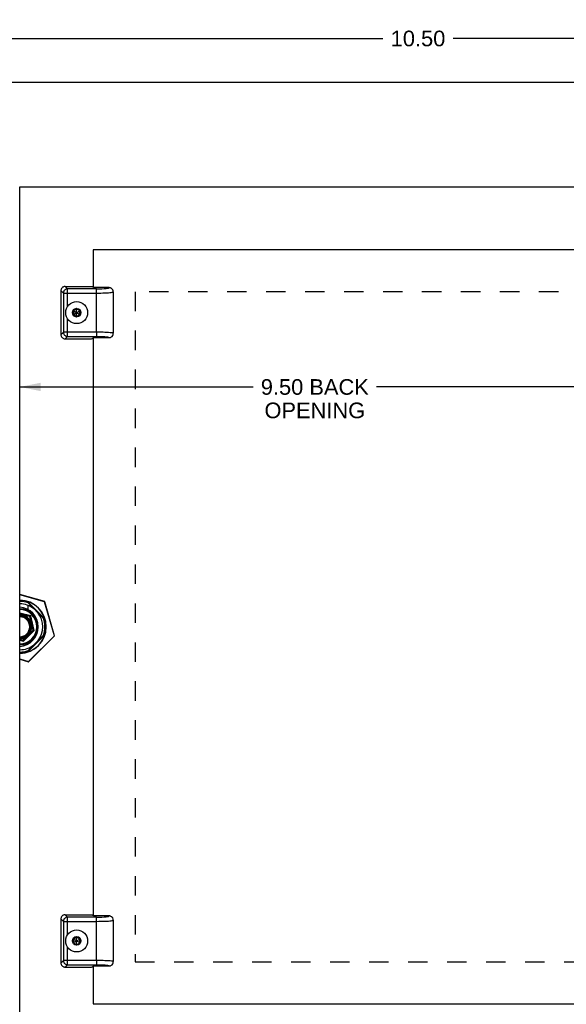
# Model space of a CAD drawing. Header units: inches. Extents: x 0 to 42.3, y 0 to 27.4.
# Tile 12 of 13: x 29.2 to 35.8, y 9.2 to 21. Entities that reach past the tile are written whole.
import ezdxf

# ---------------------------------------------------------------- set-up
doc = ezdxf.new("R2010")
doc.units = ezdxf.units.IN
doc.header["$LTSCALE"] = 2.325389
doc.header["$MEASUREMENT"] = 0
doc.linetypes.add('HIDDEN', pattern=[0.2, 0.1, -0.1])
doc.layers.get('0').update_dxf_attribs({"linetype": 'CONTINUOUS'})
for name, color, linetype in [('02___PRT_ALL_AXES', 7, 'CONTINUOUS'), ('DEFAULT_2', 8, 'HIDDEN'), ('DIMENSIONS', 7, 'CONTINUOUS')]:
    doc.layers.add(name, color=color, linetype=linetype)
doc.styles.get("Standard").update_dxf_attribs({"font": 'arial.ttf'})
doc.dimstyles.new('DIMSTYLE_1', dxfattribs={"dimtxt": 0.186528, "dimasz": 0.248705, "dimexe": 0.09, "dimexo": 0.07, "dimgap": 0.0375, "dimtad": 0, "dimtih": 1, "dimtoh": 1, "dimzin": 4, "dimdsep": 46, "dimtxsty": 'Standard', "dimblk": '_FILLED', "dimblk1": '_FILLED', "dimblk2": '_FILLED', "dimcen": 0.09, "dimazin": 1, "dimtfac": 1, "dimtofl": 0, "dimtmove": 0, "dimatfit": 3, "dimldrblk": '_FILLED', "dimfxl": 0, "dimtolj": 1, "dimtzin": 4, "dimarcsym": 0})

# ---------------------------------------------------------------- blocks, each defined once
blk = doc.blocks.new('_FILLED')
at = {"color": 0, "linetype": 'ByBlock'}
blk.add_solid([(0, 0), (-1, 0.2), (-1, -0.2)], dxfattribs=at)
blk = doc.blocks.new('*D1')
at = {"layer": 'DIMENSIONS', "color": 2, "linetype": 'Continuous'}
for p, q in [((28.741, 19.634), (28.741, 20.957)), ((39.241, 19.634), (39.241, 20.957)), ((28.741, 20.733), (33.572, 20.733)), ((39.241, 20.733), (34.41, 20.733))]:
    blk.add_line(p, q, dxfattribs=at)
at = {"layer": 'DIMENSIONS', "color": 2, "linetype": 'Continuous', "xscale": 0.2487046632, "yscale": 0.2487046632, "zscale": 0.2487046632, "rotation": 180}
blk.add_blockref('_FILLED', (28.741, 20.733), dxfattribs=at)
at = {"layer": 'DIMENSIONS', "color": 2, "linetype": 'Continuous', "xscale": 0.2487046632, "yscale": 0.2487046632, "zscale": 0.2487046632}
blk.add_blockref('_FILLED', (39.241, 20.733), dxfattribs=at)
at = {"layer": 'DIMENSIONS', "color": 2, "linetype": 'Continuous', "insert": (33.991, 20.826), "char_height": 0.1865, "width": 0.65181, "attachment_point": 2, "line_spacing_factor": 0.9}
blk.add_mtext('10.50', dxfattribs=at)
blk = doc.blocks.new('*D11')
at = {"layer": 'DIMENSIONS', "color": 2, "linetype": 'Continuous'}
for p, q in [((27.991, 16.573), (27.49, 16.573)), ((29.241, 16.573), (29.738, 16.573))]:
    blk.add_line(p, q, dxfattribs=at)
at = {"layer": 'DIMENSIONS', "color": 2, "linetype": 'Continuous', "xscale": 0.2487046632, "yscale": 0.2487046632, "zscale": 0.2487046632}
blk.add_blockref('_FILLED', (27.991, 16.573), dxfattribs=at)
at = {"layer": 'DIMENSIONS', "color": 2, "linetype": 'Continuous', "xscale": 0.2487046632, "yscale": 0.2487046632, "zscale": 0.2487046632, "rotation": 180}
blk.add_blockref('_FILLED', (29.241, 16.573), dxfattribs=at)
at = {"layer": 'DIMENSIONS', "color": 2, "linetype": 'Continuous', "insert": (27.397, 16.666), "char_height": 0.1865, "width": 0.50689, "attachment_point": 3, "line_spacing_factor": 0.9}
blk.add_mtext('1.25\\Ptyp.', dxfattribs=at)
blk = doc.blocks.new('*D12')
at = {"layer": 'DIMENSIONS', "color": 2, "linetype": 'Continuous'}
for p, q in [((29.241, 16.573), (32.023, 16.573)), ((38.741, 16.573), (33.496, 16.573))]:
    blk.add_line(p, q, dxfattribs=at)
at = {"layer": 'DIMENSIONS', "color": 2, "linetype": 'Continuous', "xscale": 0.2487046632, "yscale": 0.2487046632, "zscale": 0.2487046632, "rotation": 180}
blk.add_blockref('_FILLED', (29.241, 16.573), dxfattribs=at)
at = {"layer": 'DIMENSIONS', "color": 2, "linetype": 'Continuous', "xscale": 0.2487046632, "yscale": 0.2487046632, "zscale": 0.2487046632}
blk.add_blockref('_FILLED', (38.741, 16.573), dxfattribs=at)
at = {"layer": 'DIMENSIONS', "color": 2, "linetype": 'Continuous', "insert": (32.76, 16.666), "char_height": 0.1865, "width": 1.28698, "attachment_point": 2, "line_spacing_factor": 0.9}
blk.add_mtext('9.50 BACK\\POPENING', dxfattribs=at)

msp = doc.modelspace()

# ---------------------------------------------------------------- linework, layer by layer
at = {"color": 3, "linetype": 'Continuous'}
for p, q in [((28.051, 20.2099), (39.931, 20.2099)), ((30.1166, 18.2099), (30.1166, 17.7584)), ((38.4916, 18.2099), (30.1166, 18.2099)), ((30.1166, 17.1614), (30.1166, 10.2584)), ((30.1166, 9.6614), (30.1166, 9.2099)), ((30.1166, 9.2099), (38.4916, 9.2099))]:
    msp.add_line(p, q, dxfattribs=at)
at = {"color": 7, "linetype": 'Continuous'}
for p, q in [((29.7814, 17.7724), (29.8102, 17.7436)), ((29.7814, 17.7724), (30.0644, 17.7724)), ((30.1166, 17.7624), (30.1102, 17.7687)), ((30.3053, 17.7584), (30.1206, 17.7584)), ((29.7316, 17.7226), (29.7316, 17.1972)), ((29.7604, 17.6938), (29.7316, 17.7226)), ((29.7604, 17.6938), (29.7604, 17.226)), ((29.7604, 17.6938), (30.1566, 17.6938)), ((29.8102, 17.5327), (29.8102, 17.7436)), ((30.1566, 17.7436), (29.8102, 17.7436)), ((30.1566, 17.226), (30.1566, 17.7436)), ((30.3566, 17.2129), (30.3566, 17.7069)), ((30.3566, 17.7068), (30.3566, 17.7069)), ((29.9191, 17.5083), (29.8771, 17.4841)), ((29.8771, 17.4357), (29.961, 17.4841)), ((29.8771, 17.4841), (29.8771, 17.4357)), ((29.8771, 17.4841), (29.961, 17.4357)), ((29.8771, 17.4357), (29.9191, 17.4115)), ((29.9191, 17.5056), (29.8795, 17.4827)), ((29.8795, 17.4827), (29.8795, 17.4371)), ((29.8795, 17.4371), (29.9191, 17.4142)), ((29.9191, 17.4115), (29.9191, 17.5083)), ((29.961, 17.4841), (29.9191, 17.5083)), ((29.9586, 17.4827), (29.9191, 17.5056)), ((29.9191, 17.4142), (29.9586, 17.4371)), ((29.9191, 17.4115), (29.961, 17.4357)), ((29.9586, 17.4371), (29.9586, 17.4827)), ((29.961, 17.4357), (29.961, 17.4841)), ((29.8102, 17.1762), (29.8102, 17.387)), ((29.7316, 17.1972), (29.7604, 17.226)), ((30.1566, 17.226), (29.7604, 17.226)), ((29.8102, 17.1762), (29.7814, 17.1474)), ((29.8102, 17.1762), (30.1592, 17.1762)), ((30.1206, 17.1614), (30.3053, 17.1614)), ((30.1566, 17.226), (30.1566, 17.1922)), ((30.1566, 17.1922), (30.1566, 17.1762)), ((30.1592, 17.1762), (30.1634, 17.1762)), ((30.1634, 17.1762), (30.1679, 17.1762)), ((30.1679, 17.1762), (30.171, 17.1761)), ((30.171, 17.1761), (30.1743, 17.1761)), ((30.1743, 17.1761), (30.1776, 17.1761)), ((30.1776, 17.1761), (30.181, 17.176)), ((30.181, 17.176), (30.1846, 17.176)), ((30.1846, 17.176), (30.1882, 17.1759)), ((30.1882, 17.1759), (30.1928, 17.1758)), ((30.1928, 17.1758), (30.1971, 17.1757)), ((30.1971, 17.1757), (30.201, 17.1756)), ((30.201, 17.1756), (30.2045, 17.1755)), ((30.2045, 17.1755), (30.2077, 17.1754)), ((30.2077, 17.1754), (30.2118, 17.1753)), ((30.2118, 17.1753), (30.2151, 17.1752)), ((30.2151, 17.1752), (30.2184, 17.175)), ((30.2287, 17.1746), (30.2287, 17.1746)), ((30.2287, 17.1746), (30.2326, 17.1744)), ((30.2326, 17.1744), (30.2369, 17.1742)), ((30.2369, 17.1742), (30.2396, 17.174)), ((30.2396, 17.174), (30.2423, 17.1738)), ((30.2423, 17.1738), (30.2451, 17.1737)), ((30.2451, 17.1737), (30.2484, 17.1735)), ((30.2484, 17.1735), (30.2509, 17.1733)), ((30.2509, 17.1733), (30.2533, 17.1731)), ((30.2533, 17.1731), (30.2557, 17.1729)), ((30.2557, 17.1729), (30.2581, 17.1727)), ((30.2581, 17.1727), (30.2604, 17.1725)), ((30.2604, 17.1725), (30.2627, 17.1724)), ((30.2627, 17.1724), (30.2649, 17.1722)), ((30.2649, 17.1722), (30.2671, 17.172)), ((30.3064, 17.1625), (30.3064, 17.1625)), ((30.3566, 17.2129), (30.3566, 17.2129)), ((29.7814, 17.1474), (30.0644, 17.1474)), ((30.1102, 17.1511), (30.1166, 17.1574)), ((29.5379, 14.0101), (29.241, 14.0955)), ((29.5371, 14.0075), (29.241, 14.0927)), ((29.5393, 13.8061), (29.3357, 14.0096)), ((29.3401, 13.9944), (29.524, 13.8105)), ((29.5371, 14.0075), (29.5379, 14.0101)), ((29.5371, 14.0075), (29.5397, 14.0082)), ((29.6535, 13.603), (29.5371, 14.0075)), ((29.6561, 13.6038), (29.5397, 14.0082)), ((29.3708, 13.8411), (29.241, 13.8709)), ((29.3401, 13.9153), (29.3401, 13.9648)), ((29.3624, 13.8328), (29.241, 13.8606)), ((29.4, 13.6689), (29.3624, 13.8328)), ((29.3644, 13.8348), (29.368, 13.8384)), ((29.411, 13.6657), (29.3708, 13.8411)), ((29.2837, 13.5384), (29.411, 13.6657)), ((29.3595, 13.6284), (29.4, 13.6689)), ((29.4026, 13.6681), (29.4064, 13.667)), ((29.4064, 13.667), (29.4075, 13.6667)), ((29.4075, 13.6667), (29.4105, 13.6658)), ((29.4595, 13.7101), (29.4595, 13.7097)), ((29.241, 13.5585), (29.2805, 13.5494)), ((29.241, 13.5482), (29.2837, 13.5384)), ((29.2805, 13.5494), (29.321, 13.5899)), ((29.282, 13.5442), (29.2827, 13.5419)), ((29.321, 13.5899), (29.3188, 13.5932)), ((29.3357, 13.4101), (29.5393, 13.6137)), ((29.524, 13.6093), (29.3401, 13.4254)), ((29.3464, 13.2959), (29.6535, 13.603)), ((29.3483, 13.294), (29.6554, 13.6011)), ((29.3595, 13.6284), (29.3562, 13.6306)), ((29.6535, 13.603), (29.6561, 13.6038)), ((29.6535, 13.603), (29.6554, 13.6011)), ((29.241, 13.3263), (29.3464, 13.2959)), ((29.241, 13.3234), (29.3456, 13.2933)), ((29.3464, 13.2959), (29.3456, 13.2933)), ((29.3464, 13.2959), (29.3483, 13.294)), ((29.7814, 10.2724), (29.8102, 10.2436)), ((29.7814, 10.2724), (30.0644, 10.2724)), ((29.8102, 10.0327), (29.8102, 10.2436)), ((30.1566, 10.2436), (29.8102, 10.2436)), ((30.1166, 10.2624), (30.1102, 10.2687)), ((30.3053, 10.2584), (30.1206, 10.2584)), ((30.1566, 9.726), (30.1566, 10.2436)), ((29.7604, 10.1938), (29.7316, 10.2226)), ((29.7316, 10.2226), (29.7316, 9.6972)), ((29.7604, 10.1938), (29.7604, 9.726)), ((29.7604, 10.1938), (30.1566, 10.1938)), ((30.3566, 9.7129), (30.3566, 10.2069)), ((30.3566, 10.2068), (30.3566, 10.2069)), ((29.9191, 10.0083), (29.8771, 9.9841)), ((29.9191, 10.0056), (29.8795, 9.9827)), ((29.961, 9.9841), (29.9191, 10.0083)), ((29.9191, 9.9115), (29.9191, 10.0083)), ((29.9586, 9.9827), (29.9191, 10.0056)), ((29.8102, 9.6762), (29.8102, 9.887)), ((29.8771, 9.9841), (29.961, 9.9357)), ((29.8771, 9.9841), (29.8771, 9.9357)), ((29.8771, 9.9357), (29.961, 9.9841)), ((29.8771, 9.9357), (29.9191, 9.9115)), ((29.8795, 9.9827), (29.8795, 9.9371)), ((29.8795, 9.9371), (29.9191, 9.9142)), ((29.9191, 9.9142), (29.9586, 9.9371)), ((29.9191, 9.9115), (29.961, 9.9357)), ((29.9586, 9.9371), (29.9586, 9.9827)), ((29.961, 9.9357), (29.961, 9.9841)), ((29.7316, 9.6972), (29.7604, 9.726)), ((30.1566, 9.726), (29.7604, 9.726)), ((29.8102, 9.6762), (29.7814, 9.6474)), ((29.7814, 9.6474), (30.0644, 9.6474)), ((29.8102, 9.6762), (30.1592, 9.6762)), ((30.1102, 9.6511), (30.1166, 9.6574)), ((30.1206, 9.6614), (30.3053, 9.6614)), ((30.1566, 9.726), (30.1566, 9.6922)), ((30.1566, 9.6922), (30.1566, 9.6762)), ((30.1592, 9.6762), (30.1634, 9.6762)), ((30.1634, 9.6762), (30.1679, 9.6762)), ((30.1679, 9.6762), (30.171, 9.6761)), ((30.171, 9.6761), (30.1743, 9.6761)), ((30.1743, 9.6761), (30.1776, 9.6761)), ((30.1776, 9.6761), (30.181, 9.676)), ((30.181, 9.676), (30.1846, 9.676)), ((30.1846, 9.676), (30.1882, 9.6759)), ((30.1882, 9.6759), (30.1928, 9.6758)), ((30.1928, 9.6758), (30.1971, 9.6757)), ((30.1971, 9.6757), (30.201, 9.6756)), ((30.201, 9.6756), (30.2045, 9.6755)), ((30.2045, 9.6755), (30.2077, 9.6754)), ((30.2077, 9.6754), (30.2118, 9.6753)), ((30.2118, 9.6753), (30.2151, 9.6752)), ((30.2151, 9.6752), (30.2184, 9.675)), ((30.2287, 9.6746), (30.2326, 9.6744)), ((30.2287, 9.6746), (30.2287, 9.6746)), ((30.2326, 9.6744), (30.2369, 9.6742)), ((30.2369, 9.6742), (30.2396, 9.674)), ((30.2396, 9.674), (30.2423, 9.6738)), ((30.2423, 9.6738), (30.2451, 9.6737)), ((30.2451, 9.6737), (30.2484, 9.6735)), ((30.2484, 9.6735), (30.2509, 9.6733)), ((30.2509, 9.6733), (30.2533, 9.6731)), ((30.2533, 9.6731), (30.2557, 9.6729)), ((30.2557, 9.6729), (30.2581, 9.6727)), ((30.2581, 9.6727), (30.2604, 9.6725)), ((30.2604, 9.6725), (30.2627, 9.6724)), ((30.2627, 9.6724), (30.2649, 9.6722)), ((30.2649, 9.6722), (30.2671, 9.672)), ((30.3064, 9.6625), (30.3064, 9.6625)), ((30.3566, 9.7129), (30.3566, 9.7129))]:
    msp.add_line(p, q, dxfattribs=at)
for points in [[(29.7462, 17.7578), (29.7418, 17.7529), (29.7382, 17.7475), (29.7353, 17.7417), (29.7333, 17.7355), (29.732, 17.7292), (29.7316, 17.7226)], [(29.7814, 17.7724), (29.7748, 17.772), (29.7684, 17.7707), (29.7623, 17.7686), (29.7564, 17.7657), (29.7511, 17.7621), (29.7462, 17.7578)], [(30.0644, 17.7724), (30.0701, 17.7724), (30.0757, 17.7723), (30.0811, 17.7721), (30.0862, 17.7719), (30.091, 17.7716), (30.0955, 17.7713)], [(30.0955, 17.7713), (30.0994, 17.771), (30.1028, 17.7706), (30.1057, 17.7701), (30.1079, 17.7697), (30.1094, 17.7692), (30.1102, 17.7687)], [(30.1566, 17.7436), (30.1892, 17.7439), (30.2189, 17.7448), (30.246, 17.7462), (30.2692, 17.748), (30.2873, 17.7503), (30.2998, 17.7528), (30.3057, 17.7555), (30.3053, 17.7584)], [(30.3375, 17.7468), (30.3351, 17.7486), (30.3283, 17.7528), (30.3208, 17.7559), (30.3132, 17.7577), (30.3053, 17.7584)], [(29.7751, 17.7289), (29.7708, 17.724), (29.7672, 17.7186), (29.7643, 17.7127), (29.7621, 17.7066), (29.7608, 17.7002), (29.7604, 17.6938)], [(29.8102, 17.7436), (29.8037, 17.7431), (29.7973, 17.7418), (29.7912, 17.7397), (29.7854, 17.7368), (29.78, 17.7331), (29.7751, 17.7289)], [(30.1566, 17.6938), (30.1827, 17.6939), (30.2084, 17.6942), (30.2332, 17.6948), (30.2567, 17.6955), (30.2784, 17.6965), (30.298, 17.6976)], [(30.298, 17.6976), (30.3166, 17.699), (30.3321, 17.7006), (30.3442, 17.7023), (30.3522, 17.7042), (30.3561, 17.706), (30.3566, 17.7068)], [(30.3565, 17.7068), (30.3545, 17.721), (30.3488, 17.7338), (30.3405, 17.7441), (30.3375, 17.7468)], [(29.7316, 17.1972), (29.732, 17.1906), (29.7333, 17.1843), (29.7353, 17.1781), (29.7382, 17.1723), (29.7418, 17.1669), (29.7462, 17.162)], [(29.7462, 17.162), (29.7511, 17.1577), (29.7564, 17.1541), (29.7623, 17.1512), (29.7684, 17.1491), (29.7748, 17.1478), (29.7814, 17.1474)], [(29.7604, 17.226), (29.7608, 17.2195), (29.7621, 17.2132), (29.7643, 17.207), (29.7672, 17.2012), (29.7708, 17.1958), (29.7751, 17.1909)], [(29.7751, 17.1909), (29.78, 17.1866), (29.7854, 17.183), (29.7912, 17.1801), (29.7973, 17.178), (29.8037, 17.1767), (29.8102, 17.1762)], [(30.298, 17.2222), (30.2785, 17.2233), (30.2571, 17.2242), (30.2343, 17.225), (30.21, 17.2255), (30.1839, 17.2258), (30.1566, 17.226)], [(30.2184, 17.175), (30.2256, 17.1747), (30.2269, 17.1747), (30.2287, 17.1746)], [(30.2671, 17.172), (30.2693, 17.1717), (30.271, 17.1716), (30.2729, 17.1714), (30.2747, 17.1712), (30.2764, 17.171), (30.2782, 17.1708), (30.2799, 17.1705), (30.2816, 17.1703), (30.2833, 17.1701), (30.285, 17.1699), (30.2866, 17.1696), (30.2881, 17.1694), (30.2897, 17.1691), (30.2912, 17.1689), (30.2926, 17.1686), (30.294, 17.1683), (30.2953, 17.1681), (30.2966, 17.1678), (30.2978, 17.1675), (30.299, 17.1672), (30.3, 17.1669), (30.3006, 17.1668)], [(30.3566, 17.2129), (30.3562, 17.2137), (30.3525, 17.2155), (30.3447, 17.2173), (30.3328, 17.2191), (30.3171, 17.2207), (30.298, 17.2222)], [(30.3006, 17.1668), (30.3014, 17.1665), (30.3018, 17.1664), (30.3022, 17.1662), (30.3025, 17.1661), (30.3029, 17.166), (30.3032, 17.1658), (30.3036, 17.1657), (30.3039, 17.1656), (30.3042, 17.1654), (30.3044, 17.1653), (30.3047, 17.1651), (30.3049, 17.165), (30.3052, 17.1649), (30.3054, 17.1647), (30.3056, 17.1646), (30.3057, 17.1644), (30.3059, 17.1643), (30.306, 17.1642), (30.3061, 17.1641), (30.3062, 17.164)], [(30.3053, 17.1614), (30.3132, 17.162), (30.3208, 17.1639), (30.3282, 17.1669), (30.3351, 17.1711), (30.3378, 17.1732)], [(30.3064, 17.1625), (30.3064, 17.1625), (30.3064, 17.1625), (30.3064, 17.1625), (30.3064, 17.1624), (30.3063, 17.1623), (30.3061, 17.1621), (30.3058, 17.1618), (30.3053, 17.1614)], [(30.3062, 17.164), (30.3062, 17.1639), (30.3063, 17.1639), (30.3063, 17.1638), (30.3064, 17.1637), (30.3064, 17.1637), (30.3064, 17.1636), (30.3065, 17.1635), (30.3065, 17.1635), (30.3065, 17.1634), (30.3065, 17.1633), (30.3065, 17.1633), (30.3066, 17.1632), (30.3066, 17.1631), (30.3066, 17.163), (30.3065, 17.1629), (30.3065, 17.1629), (30.3065, 17.1628), (30.3065, 17.1627), (30.3065, 17.1626), (30.3064, 17.1626), (30.3064, 17.1625), (30.3064, 17.1625), (30.3064, 17.1625), (30.3064, 17.1625)], [(30.3379, 17.1732), (30.3408, 17.1758), (30.349, 17.1861), (30.3546, 17.1989), (30.3565, 17.2129)], [(29.3624, 13.8328), (29.3634, 13.8338), (29.3644, 13.8348)], [(29.368, 13.8384), (29.3695, 13.8398), (29.3704, 13.8408)], [(29.3704, 13.8408), (29.3707, 13.841), (29.3708, 13.8411)], [(29.4, 13.6689), (29.4013, 13.6685), (29.4026, 13.6681)], [(29.4105, 13.6658), (29.4109, 13.6657), (29.411, 13.6657)], [(29.2805, 13.5494), (29.2809, 13.5481), (29.2813, 13.5468), (29.282, 13.5442)], [(29.2827, 13.5419), (29.2836, 13.5389), (29.2837, 13.5385), (29.2837, 13.5384)], [(29.3595, 13.6284), (29.3585, 13.6264), (29.3573, 13.6244), (29.3561, 13.6223), (29.3548, 13.6202), (29.3533, 13.618), (29.3516, 13.6157), (29.3498, 13.6134), (29.3478, 13.611), (29.3457, 13.6086), (29.3434, 13.6062), (29.3411, 13.604), (29.3387, 13.6018), (29.3362, 13.5998), (29.3338, 13.5979), (29.3315, 13.5962), (29.3292, 13.5947), (29.3271, 13.5933), (29.325, 13.5921), (29.323, 13.5909), (29.321, 13.5899)], [(29.7462, 10.2578), (29.7418, 10.2529), (29.7382, 10.2475), (29.7353, 10.2417), (29.7333, 10.2355), (29.732, 10.2292), (29.7316, 10.2226)], [(29.7814, 10.2724), (29.7748, 10.272), (29.7684, 10.2707), (29.7623, 10.2686), (29.7564, 10.2657), (29.7511, 10.2621), (29.7462, 10.2578)], [(29.7751, 10.2289), (29.7708, 10.224), (29.7672, 10.2186), (29.7643, 10.2127), (29.7621, 10.2066), (29.7608, 10.2002), (29.7604, 10.1938)], [(29.8102, 10.2436), (29.8037, 10.2431), (29.7973, 10.2418), (29.7912, 10.2397), (29.7854, 10.2368), (29.78, 10.2331), (29.7751, 10.2289)], [(30.0644, 10.2724), (30.0701, 10.2724), (30.0757, 10.2723), (30.0811, 10.2721), (30.0862, 10.2719), (30.091, 10.2716), (30.0955, 10.2713)], [(30.0955, 10.2713), (30.0994, 10.271), (30.1028, 10.2706), (30.1057, 10.2701), (30.1079, 10.2697), (30.1094, 10.2692), (30.1102, 10.2687)], [(30.1566, 10.2436), (30.1892, 10.2439), (30.2189, 10.2448), (30.246, 10.2462), (30.2692, 10.248), (30.2873, 10.2503), (30.2998, 10.2528), (30.3057, 10.2555), (30.3053, 10.2584)], [(30.3375, 10.2468), (30.3351, 10.2486), (30.3283, 10.2528), (30.3208, 10.2559), (30.3132, 10.2577), (30.3053, 10.2584)], [(30.3565, 10.2068), (30.3545, 10.221), (30.3488, 10.2338), (30.3405, 10.2441), (30.3375, 10.2468)], [(30.1566, 10.1938), (30.1827, 10.1939), (30.2084, 10.1942), (30.2332, 10.1948), (30.2567, 10.1955), (30.2784, 10.1965), (30.298, 10.1976)], [(30.298, 10.1976), (30.3166, 10.199), (30.3321, 10.2006), (30.3442, 10.2023), (30.3522, 10.2042), (30.3561, 10.206), (30.3566, 10.2068)], [(29.7316, 9.6972), (29.732, 9.6906), (29.7333, 9.6843), (29.7353, 9.6781), (29.7382, 9.6723), (29.7418, 9.6669), (29.7462, 9.662)], [(29.7462, 9.662), (29.7511, 9.6577), (29.7564, 9.6541), (29.7623, 9.6512), (29.7684, 9.6491), (29.7748, 9.6478), (29.7814, 9.6474)], [(29.7604, 9.726), (29.7608, 9.7195), (29.7621, 9.7132), (29.7643, 9.707), (29.7672, 9.7012), (29.7708, 9.6958), (29.7751, 9.6909)], [(29.7751, 9.6909), (29.78, 9.6866), (29.7854, 9.683), (29.7912, 9.6801), (29.7973, 9.678), (29.8037, 9.6767), (29.8102, 9.6762)], [(30.298, 9.7222), (30.2785, 9.7233), (30.2571, 9.7242), (30.2343, 9.725), (30.21, 9.7255), (30.1839, 9.7258), (30.1566, 9.726)], [(30.2184, 9.675), (30.2256, 9.6747), (30.2269, 9.6747), (30.2287, 9.6746)], [(30.2671, 9.672), (30.2693, 9.6717), (30.271, 9.6716), (30.2729, 9.6714), (30.2747, 9.6712), (30.2764, 9.671), (30.2782, 9.6708), (30.2799, 9.6705), (30.2816, 9.6703), (30.2833, 9.6701), (30.285, 9.6699), (30.2866, 9.6696), (30.2881, 9.6694), (30.2897, 9.6691), (30.2912, 9.6689), (30.2926, 9.6686), (30.294, 9.6683), (30.2953, 9.6681), (30.2966, 9.6678), (30.2978, 9.6675), (30.299, 9.6672), (30.3, 9.6669), (30.3006, 9.6668)], [(30.3566, 9.7129), (30.3562, 9.7137), (30.3525, 9.7155), (30.3447, 9.7173), (30.3328, 9.7191), (30.3171, 9.7207), (30.298, 9.7222)], [(30.3006, 9.6668), (30.3014, 9.6665), (30.3018, 9.6664), (30.3022, 9.6662), (30.3025, 9.6661), (30.3029, 9.666), (30.3032, 9.6658), (30.3036, 9.6657), (30.3039, 9.6656), (30.3042, 9.6654), (30.3044, 9.6653), (30.3047, 9.6651), (30.3049, 9.665), (30.3052, 9.6649), (30.3054, 9.6647), (30.3056, 9.6646), (30.3057, 9.6644), (30.3059, 9.6643), (30.306, 9.6642), (30.3061, 9.6641), (30.3062, 9.664)], [(30.3053, 9.6614), (30.3132, 9.662), (30.3208, 9.6639), (30.3282, 9.6669), (30.3351, 9.6711), (30.3378, 9.6732)], [(30.3064, 9.6625), (30.3064, 9.6625), (30.3064, 9.6625), (30.3064, 9.6625), (30.3064, 9.6624), (30.3063, 9.6623), (30.3061, 9.6621), (30.3058, 9.6618), (30.3053, 9.6614)], [(30.3062, 9.664), (30.3062, 9.6639), (30.3063, 9.6639), (30.3063, 9.6638), (30.3064, 9.6637), (30.3064, 9.6637), (30.3064, 9.6636), (30.3065, 9.6635), (30.3065, 9.6635), (30.3065, 9.6634), (30.3065, 9.6633), (30.3065, 9.6633), (30.3066, 9.6632), (30.3066, 9.6631), (30.3066, 9.663), (30.3065, 9.6629), (30.3065, 9.6629), (30.3065, 9.6628), (30.3065, 9.6627), (30.3065, 9.6626), (30.3064, 9.6626), (30.3064, 9.6625), (30.3064, 9.6625), (30.3064, 9.6625), (30.3064, 9.6625)], [(30.3379, 9.6732), (30.3408, 9.6758), (30.349, 9.6861), (30.3546, 9.6989), (30.3565, 9.7129)]]:
    msp.add_lwpolyline(points, dxfattribs=at)
for centre, radius in [((29.9191, 17.4599), 0.131), ((29.9191, 17.4599), 0.0514), ((29.9191, 9.9599), 0.131), ((29.9191, 9.9599), 0.0514)]:
    msp.add_circle(centre, radius, dxfattribs=at)
for centre, radius, start, end in [((29.2395, 13.7099), 0.3177, 270.26303, 89.73712), ((29.2395, 13.7099), 0.315, 270.26483, 89.73526), ((29.2395, 13.7099), 0.3018, 70.5309, 89.72318), ((29.5371, 14.0075), 0.00273, 16.04913, 73.95087), ((29.2395, 13.7099), 0.205, 270.40392, 89.59032), ((29.2395, 13.7099), 0.2741, 51.52452, 89.69532), ((29.2235, 13.7101), 0.236, 0, 85.75852), ((29.2395, 13.7099), 0.215, 270.38794, 89.61206), ((29.2395, 13.7099), 0.2741, 321.52452, 38.47548), ((29.2395, 13.7099), 0.1451, 325.81626, 89.42428), ((29.2395, 13.7099), 0.1411, 270.59056, 89.4087), ((29.2395, 13.7099), 0.1343, 270.61907, 89.38074), ((29.2395, 13.7099), 0.1272, 270.65528, 89.34178), ((29.2395, 13.7099), 0.1193, 270.69922, 89.2979), ((29.2395, 13.7099), 0.3018, 340.5309, 19.4691), ((29.2235, 13.7097), 0.236, 274.24148, 360), ((29.2395, 13.7099), 0.1451, 270.57181, 304.18374), ((29.6535, 13.603), 0.00273, 315, 16.04913), ((29.2395, 13.7099), 0.2741, 270.30492, 308.47548), ((29.2395, 13.7099), 0.3018, 270.27682, 289.4691), ((29.3464, 13.2959), 0.00273, 253.95087, 315)]:
    msp.add_arc(centre, radius, start, end, dxfattribs=at)
for centre in [(30.0644, 17.1514), (30.0644, 9.6514)]:
    msp.add_ellipse(centre, major_axis=(0.046, 0), ratio=0.0874887, start_param=-1.5707963, end_param=-0.0872665, dxfattribs=at)
at = {"layer": '02___PRT_ALL_AXES', "color": 3, "linetype": 'Continuous'}
for p, q in [((29.241, 8.4599), (29.241, 18.9599)), ((29.241, 18.9599), (38.741, 18.9599))]:
    msp.add_line(p, q, dxfattribs=at)
at = {"layer": 'DEFAULT_2', "color": 8, "linetype": 'HIDDEN'}
for p, q in [((30.6166, 17.7099), (30.6166, 9.7099)), ((37.9916, 17.7099), (30.6166, 17.7099)), ((30.6166, 9.7099), (37.9916, 9.7099))]:
    msp.add_line(p, q, dxfattribs=at)

# ---------------------------------------------------------------- dimensions: what is measured, and where the dimension line sits
at = {"layer": 'DIMENSIONS', "color": 2, "linetype": 'Continuous'}
dim = msp.add_linear_dim(base=(39.241, 20.733), p1=(28.741, 19.564), p2=(39.241, 19.564), dimstyle='DIMSTYLE_1', dxfattribs=at)
dim.commit()
dim.dimension.update_dxf_attribs({"geometry": '*D1', "text_midpoint": (33.9989, 20.732), "dimtype": 160})
for base, p1, p2, text, picture, middle in [((29.241, 16.573), (27.991, 20.1499), (29.241, 18.9599), '<>\\Ptyp.', '*D11', (27.1436, 16.4331)), ((38.741, 16.573), (29.241, 18.9599), (38.741, 18.9599), '<> BACK\\POPENING', '*D12', (32.7596, 16.4331))]:
    dim = msp.add_linear_dim(base=base, p1=p1, p2=p2, text=text, dimstyle='DIMSTYLE_1', dxfattribs=at)
    dim.commit()
    dim.dimension.update_dxf_attribs({"geometry": picture, "text_midpoint": middle, "dimtype": 160})

doc.saveas('drawing.dxf')
